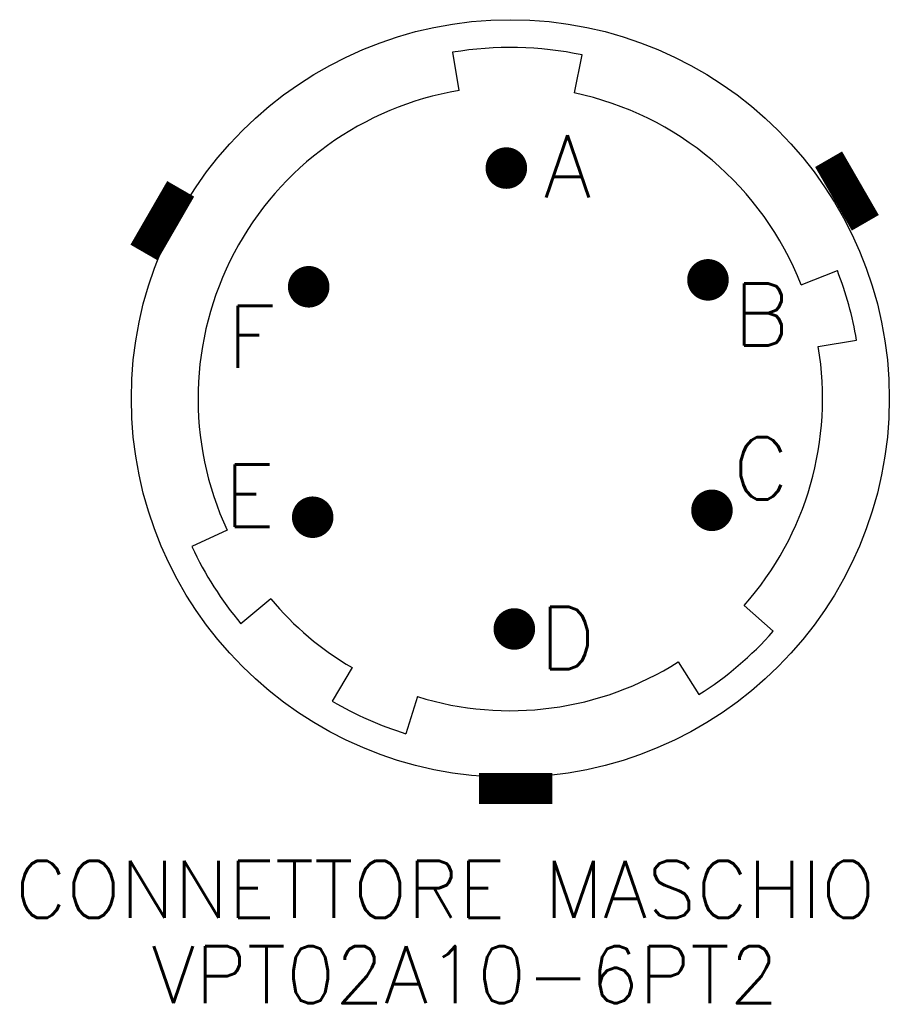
# Model space of a CAD drawing. Extents: x 1.8 to 25.9, y 6.1 to 33.4.
import ezdxf

# ---------------------------------------------------------------- set-up
doc = ezdxf.new("R2010")
doc.units = 0
doc.header["$LTSCALE"] = 10
doc.header["$MEASUREMENT"] = 0
doc.layers.get('0').update_dxf_attribs({"linetype": 'CONTINUOUS'})
doc.styles.add('DEM1', font='romans', dxfattribs={"height": 1.7})
doc.styles.add('DEM3', font='romans', dxfattribs={"height": 4.8})

msp = doc.modelspace()

# ---------------------------------------------------------------- linework, layer by layer
for p, q in [((13.951, 31.457), (13.774, 32.523)), ((17.153, 31.391), (17.374, 32.448)), ((23.451, 26.062), (24.457, 26.456)), ((23.926, 24.347), (24.991, 24.527)), ((7.512, 19.246), (6.533, 18.79)), ((8.725, 17.338), (7.896, 16.645)), ((21.867, 17.154), (22.676, 16.438)), ((10.98, 15.428), (10.432, 14.497)), ((20.034, 15.589), (20.614, 14.678)), ((12.798, 14.623), (12.477, 13.592))]:
    msp.add_line(p, q)
at = {"const_width": 0.577}
for points in [[(14.976, 29.305, 1), (15.553, 29.305, 1)], [(9.632, 25.758, 1), (9.92, 26.258, 1)], [(20.719, 26.45, 1), (21.008, 25.95, 1)], [(21.119, 20.048, 1), (20.83, 19.549, 1)], [(10.031, 19.357, 1), (9.743, 19.856, 1)], [(15.775, 16.502, 1), (15.198, 16.502, 1)]]:
    msp.add_lwpolyline(points, format="xyb", close=True, dxfattribs=at)
at = {"const_width": 0.865}
for points in [[(25.233, 27.785), (24.213, 29.551)], [(5.201, 26.961), (6.221, 28.728)], [(14.501, 12.07), (16.541, 12.07)]]:
    msp.add_lwpolyline(points, dxfattribs=at)
msp.add_circle((15.375, 22.903), 10.524)
for radius, start, end in [(9.752, 78.1719, 99.4527), (8.672, 99.4527, 204.9446), (8.672, 21.3645, 78.1719), (9.752, 9.5876, 21.3645), (8.672, 318.4711, 9.5876), (9.752, 204.9446, 219.9222), (8.672, 219.9222, 239.5439), (9.752, 302.4946, 318.4711), (8.672, 252.7086, 302.4946), (9.752, 239.5439, 252.7086)]:
    msp.add_arc((15.375, 22.903), radius, start, end)

# ---------------------------------------------------------------- texts
for s, height, style, p in [('A', 1.73, 'DEM3', (16.293, 28.489)), ('B', 1.73, 'DEM3', (21.57, 24.373)), ('F', 1.73, 'DEM3', (7.51, 23.753)), ('C', 1.73, 'DEM3', (21.554, 20.097)), ('E', 1.73, 'DEM3', (7.43, 19.338)), ('D', 1.73, 'DEM3', (16.182, 15.384)), ('CONNETTORE MASCHIO', 1.5876, 'DEM1', (1.625, 8.474)), ('VPT02A10-6PT2', 1.5876, 'DEM1', (5.406, 6.104))]:
    msp.add_text(s, height=height, dxfattribs=dict(style=style)).set_placement(p)

doc.saveas('drawing.dxf')
